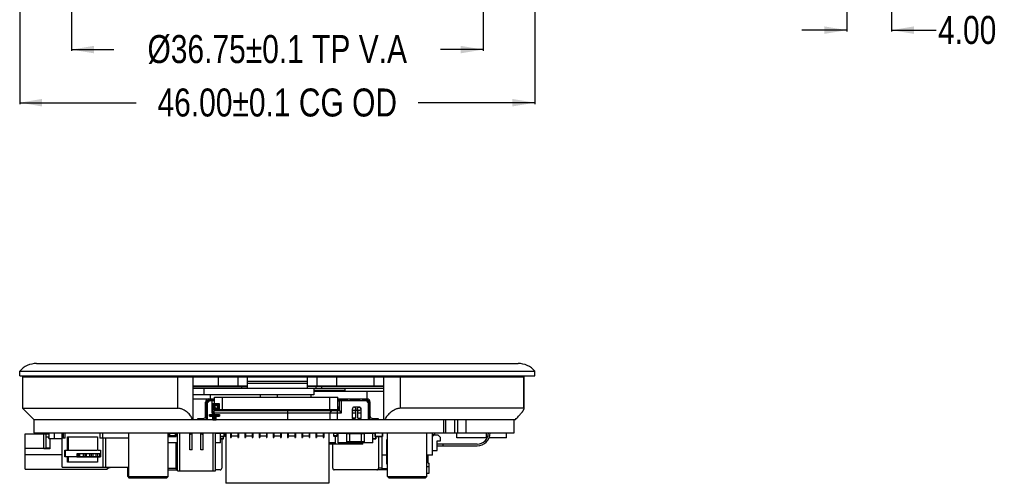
# Model space of a CAD drawing. Header units: millimetres. Extents: x -117 to 182, y -33 to 89.
# Tile 76 of 135: x 15 to 103, y -33 to 8. Entities that reach past the tile are written whole.
import ezdxf

# ---------------------------------------------------------------- set-up
doc = ezdxf.new("R2010")
doc.units = ezdxf.units.MM
doc.header["$LTSCALE"] = 1.21
doc.header["$MEASUREMENT"] = 0
doc.header["$PDMODE"] = 3
doc.header["$PDSIZE"] = 0.3125
doc.layers.get('0').update_dxf_attribs({"linetype": 'CONTINUOUS'})
doc.layers.get('DEFPOINTS').update_dxf_attribs({"linetype": 'CONTINUOUS'})
doc.layers.add('Dim', color=3, linetype='CONTINUOUS', lineweight=25)
doc.layers.add('IMPORTED12', color=7, linetype='CONTINUOUS')
doc.layers.add('IMPORTED13', color=7, linetype='CONTINUOUS')
doc.styles.get("Standard").update_dxf_attribs({"font": 'txt', "width": 0.8})
doc.dimstyles.get("Standard").update_dxf_attribs({"dimtxt": 0.15625, "dimasz": 0.1875, "dimexe": 0.125, "dimexo": 0.0625, "dimgap": 0.09, "dimtad": 0, "dimtih": 1, "dimtoh": 1, "dimzin": 4, "dimdsep": 46, "dimtxsty": 'STANDARD', "dimblk": '_FILLED', "dimblk1": '_FILLED', "dimblk2": '_FILLED', "dimcen": 0.09, "dimazin": 1, "dimtp": 0.01, "dimtm": 0.01, "dimtfac": 1, "dimtofl": 0, "dimtmove": 0, "dimatfit": 3, "dimldrblk": '_FILLED', "dimfxl": 1, "dimtolj": 1, "dimtzin": 4, "dimarcsym": 0})

# ---------------------------------------------------------------- blocks, each defined once
blk = doc.blocks.new('_FILLED')
at = {"color": 0, "linetype": 'ByBlock'}
blk.add_solid([(0, 0), (-1, 0.167), (-1, -0.167)], dxfattribs=at)
blk = doc.blocks.new('*D3')
at = {"color": 0, "linetype": 'ByBlock', "lineweight": -2}
for p, q in [((19.799, 33.611), (19.799, 5.542)), ((56.549, 33.611), (56.549, 5.542)), ((19.799, 5.667), (23.584, 5.667)), ((56.549, 5.667), (52.764, 5.667))]:
    blk.add_line(p, q, dxfattribs=at)
at = {"layer": 'DEFPOINTS', "color": 0, "linetype": 'ByBlock'}
for p in [(19.799, 33.674), (56.549, 33.674)]:
    blk.add_point(p, dxfattribs=at)
at = {"color": 0, "linetype": 'ByBlock', "lineweight": -2, "xscale": 2, "yscale": 2, "zscale": 2, "rotation": 180}
blk.add_blockref('_FILLED', (19.799, 5.667), dxfattribs=at)
at = {"color": 0, "linetype": 'ByBlock', "lineweight": -2, "xscale": 2, "yscale": 2, "zscale": 2}
blk.add_blockref('_FILLED', (56.549, 5.667), dxfattribs=at)
at = {"color": 0, "linetype": 'ByBlock', "lineweight": -2, "insert": (38.174, 5.667), "char_height": 2.5, "attachment_point": 5}
blk.add_mtext('\\A1;%%c36.75%%p0.1 TP V.A', dxfattribs=at)
blk = doc.blocks.new('*D4')
at = {"color": 0, "linetype": 'ByBlock', "lineweight": -2}
for p, q in [((15.174, 33.611), (15.174, 0.799)), ((61.174, 33.611), (61.174, 0.799)), ((15.174, 0.924), (25.584, 0.924)), ((61.174, 0.924), (50.764, 0.924))]:
    blk.add_line(p, q, dxfattribs=at)
at = {"layer": 'DEFPOINTS', "color": 0, "linetype": 'ByBlock'}
for p in [(15.174, 33.674), (61.174, 33.674)]:
    blk.add_point(p, dxfattribs=at)
at = {"color": 0, "linetype": 'ByBlock', "lineweight": -2, "xscale": 2, "yscale": 2, "zscale": 2, "rotation": 180}
blk.add_blockref('_FILLED', (15.174, 0.924), dxfattribs=at)
at = {"color": 0, "linetype": 'ByBlock', "lineweight": -2, "xscale": 2, "yscale": 2, "zscale": 2}
blk.add_blockref('_FILLED', (61.174, 0.924), dxfattribs=at)
at = {"color": 0, "linetype": 'ByBlock', "lineweight": -2, "insert": (38.174, 0.924), "char_height": 2.5, "attachment_point": 5}
blk.add_mtext('\\A1;46.00%%p0.1 CG OD', dxfattribs=at)
blk = doc.blocks.new('*D33')
at = {"color": 0, "linetype": 'ByBlock', "lineweight": -2}
for p, q in [((89.024, 16.111), (89.024, 7.277)), ((93.024, 16.211), (93.024, 7.277)), ((89.024, 7.402), (85.024, 7.402)), ((93.024, 7.402), (97.024, 7.402))]:
    blk.add_line(p, q, dxfattribs=at)
at = {"layer": 'DEFPOINTS', "color": 0, "linetype": 'ByBlock'}
for p in [(89.024, 16.174), (93.024, 16.274)]:
    blk.add_point(p, dxfattribs=at)
at = {"color": 0, "linetype": 'ByBlock', "lineweight": -2, "xscale": 2, "yscale": 2, "zscale": 2}
blk.add_blockref('_FILLED', (89.024, 7.402), dxfattribs=at)
at = {"color": 0, "linetype": 'ByBlock', "lineweight": -2, "xscale": 2, "yscale": 2, "zscale": 2, "rotation": 180}
blk.add_blockref('_FILLED', (93.024, 7.402), dxfattribs=at)
at = {"color": 0, "linetype": 'ByBlock', "lineweight": -2, "insert": (99.78, 7.402), "char_height": 2.5, "attachment_point": 5}
blk.add_mtext('\\A1;4.00', dxfattribs=at)

msp = doc.modelspace()

# ---------------------------------------------------------------- linework, layer by layer
at = {"color": 7, "linetype": 'Continuous'}
for p, q in [((16.674, -22.362), (59.674, -22.362)), ((15.174, -23.062), (61.174, -23.062)), ((15.174, -23.462), (15.174, -23.062)), ((15.174, -23.462), (61.174, -23.462)), ((15.424, -23.562), (60.217, -23.562)), ((15.424, -23.562), (15.424, -26.362)), ((19.999, -23.562), (19.999, -23.462)), ((29.283, -26.362), (29.283, -23.562)), ((30.674, -27.362), (30.674, -23.562)), ((32.884, -23.562), (32.884, -24.362)), ((34.644, -23.562), (34.644, -24.362)), ((35.494, -23.562), (35.494, -24.562)), ((40.854, -23.562), (40.854, -24.562)), ((41.704, -23.562), (41.704, -24.362)), ((43.464, -23.562), (43.464, -24.362)), ((46.789, -23.562), (46.789, -24.362)), ((47.674, -23.562), (47.674, -27.362)), ((49.157, -23.562), (49.157, -26.362)), ((56.349, -23.562), (56.349, -23.462)), ((60.185, -26.362), (60.185, -23.562)), ((60.217, -26.393), (60.217, -23.562)), ((61.174, -23.462), (61.174, -23.062)), ((30.674, -24.362), (35.494, -24.362)), ((30.674, -24.412), (35.494, -24.412)), ((30.674, -24.562), (47.674, -24.562)), ((31.602, -24.562), (31.602, -25.162)), ((34.994, -24.412), (34.994, -24.562)), ((40.854, -23.962), (35.494, -23.962)), ((40.854, -24.162), (35.494, -24.162)), ((40.854, -24.362), (47.674, -24.362)), ((47.674, -24.412), (40.854, -24.412)), ((41.45, -24.562), (41.45, -25.162)), ((41.614, -24.412), (41.614, -24.562)), ((41.639, -24.362), (41.639, -24.412)), ((42.114, -24.412), (42.114, -24.562)), ((44.202, -24.562), (44.202, -24.762)), ((41.45, -25.162), (30.674, -25.162)), ((32.182, -25.162), (32.182, -25.512)), ((32.574, -25.362), (43.574, -25.362)), ((32.574, -26.562), (32.574, -25.362)), ((33.274, -26.462), (33.274, -25.362)), ((36.674, -25.362), (36.674, -25.162)), ((38.174, -25.162), (38.174, -25.362)), ((41.174, -25.162), (41.174, -25.362)), ((44.202, -24.762), (41.45, -24.762)), ((47.674, -24.862), (41.45, -24.862)), ((42.674, -24.862), (42.674, -24.762)), ((42.874, -26.462), (42.874, -25.362)), ((43.574, -26.462), (43.574, -25.362)), ((46.174, -24.862), (46.174, -25.512)), ((15.424, -26.362), (29.283, -26.362)), ((16.424, -27.362), (15.424, -26.362)), ((31.912, -25.562), (30.674, -25.562)), ((31.774, -27.212), (31.774, -25.812)), ((31.894, -25.812), (31.924, -25.812)), ((31.894, -27.062), (31.894, -25.812)), ((31.924, -27.212), (31.924, -25.812)), ((31.944, -26.362), (31.924, -26.362)), ((31.924, -26.421), (31.944, -26.362)), ((31.925, -25.912), (31.934, -25.912)), ((31.925, -26.312), (31.934, -26.312)), ((31.934, -25.912), (31.944, -25.915)), ((31.934, -26.312), (31.944, -26.309)), ((31.944, -25.862), (32.144, -25.662)), ((31.944, -27.362), (31.944, -25.862)), ((32.074, -25.512), (32.574, -25.512)), ((32.574, -25.632), (32.074, -25.632)), ((32.074, -25.662), (32.074, -25.632)), ((32.074, -25.662), (32.574, -25.662)), ((32.374, -26.762), (32.374, -25.662)), ((43.574, -25.712), (43.724, -25.712)), ((43.624, -26.212), (43.574, -26.212)), ((43.575, -25.512), (46.174, -25.512)), ((44.424, -25.632), (43.575, -25.632)), ((43.575, -25.662), (46.174, -25.662)), ((43.624, -26.562), (43.624, -26.212)), ((43.724, -26.562), (43.724, -25.662)), ((43.924, -26.762), (43.924, -25.662)), ((44.424, -25.512), (44.424, -25.632)), ((44.724, -25.542), (45.524, -25.542)), ((44.724, -25.632), (44.724, -25.542)), ((45.524, -25.632), (44.724, -25.632)), ((45.524, -25.542), (45.524, -25.632)), ((45.824, -25.632), (45.824, -25.512)), ((45.824, -25.632), (46.174, -25.632)), ((46.104, -25.662), (46.304, -25.862)), ((46.174, -25.632), (46.174, -25.732)), ((46.304, -25.862), (46.304, -27.362)), ((46.304, -26.362), (46.324, -26.362)), ((46.304, -26.362), (46.324, -26.421)), ((46.324, -25.812), (46.354, -25.812)), ((46.324, -27.212), (46.324, -25.812)), ((46.354, -27.062), (46.354, -25.812)), ((46.474, -27.212), (46.474, -25.812)), ((60.185, -26.362), (49.157, -26.362)), ((31.074, -27.262), (31.627, -27.253)), ((31.762, -27.162), (31.774, -27.162)), ((31.774, -27.062), (31.894, -27.062)), ((31.924, -27.212), (31.774, -27.212)), ((31.944, -26.962), (31.924, -26.962)), ((32.574, -26.562), (32.374, -26.762)), ((32.374, -26.762), (43.924, -26.762)), ((32.574, -26.462), (43.574, -26.462)), ((32.574, -26.562), (43.724, -26.562)), ((32.874, -26.562), (32.874, -26.462)), ((33.124, -26.462), (33.124, -26.512)), ((33.924, -26.512), (33.124, -26.512)), ((33.374, -26.562), (33.374, -26.512)), ((33.524, -26.562), (33.524, -26.512)), ((33.604, -26.562), (33.604, -26.512)), ((33.744, -26.562), (33.744, -26.512)), ((33.824, -26.562), (33.824, -26.512)), ((33.924, -26.462), (33.924, -26.562)), ((34.024, -26.462), (34.024, -26.562)), ((39.074, -26.562), (39.074, -27.362)), ((42.124, -26.462), (42.124, -26.562)), ((42.224, -26.462), (42.224, -26.562)), ((42.424, -26.462), (42.424, -26.562)), ((42.724, -26.562), (42.724, -26.462)), ((42.911, -26.762), (43.034, -26.562)), ((42.911, -27.362), (42.911, -26.762)), ((42.924, -26.512), (43.224, -26.512)), ((42.924, -26.512), (42.924, -26.562)), ((43.224, -26.562), (43.224, -26.462)), ((43.525, -26.562), (43.525, -27.362)), ((43.924, -26.762), (43.724, -26.562)), ((46.324, -26.962), (46.304, -26.962)), ((46.474, -27.212), (46.324, -27.212)), ((46.354, -27.062), (46.474, -27.062)), ((46.474, -27.162), (46.486, -27.162)), ((46.621, -27.253), (47.174, -27.262)), ((16.424, -27.362), (59.448, -27.362)), ((16.424, -27.362), (16.424, -28.562)), ((31.076, -27.362), (31.074, -27.262)), ((31.224, -27.26), (31.226, -27.362)), ((47.022, -27.362), (47.024, -27.26)), ((47.174, -27.262), (47.172, -27.362)), ((53.053, -28.562), (53.053, -27.362)), ((53.211, -28.562), (53.211, -27.362)), ((54.039, -28.562), (54.039, -27.362)), ((54.281, -27.362), (54.281, -28.562)), ((55.01, -27.362), (55.01, -28.562)), ((59.313, -28.562), (59.313, -27.362)), ((59.327, -28.562), (59.327, -27.362)), ((15.674, -28.652), (17.795, -28.652)), ((15.674, -31.812), (15.674, -28.652)), ((16.424, -28.562), (59.327, -28.562)), ((17.324, -29.982), (17.324, -28.652)), ((17.511, -28.652), (17.511, -29.952)), ((17.795, -28.952), (17.511, -28.952)), ((17.786, -28.652), (17.786, -28.562)), ((17.786, -29.062), (17.786, -28.952)), ((17.795, -29.062), (17.795, -28.562)), ((18.274, -29.062), (18.274, -28.562)), ((18.979, -29.031), (18.979, -28.562)), ((19.099, -29.031), (19.099, -28.562)), ((19.234, -29.031), (19.234, -28.562)), ((19.453, -28.922), (22.126, -28.922)), ((19.453, -30.092), (19.453, -28.922)), ((19.543, -30.092), (19.543, -28.922)), ((22.126, -28.922), (22.126, -30.092)), ((22.345, -28.562), (22.345, -29.031)), ((22.557, -28.562), (22.557, -29.031)), ((24.924, -32.462), (24.924, -28.562)), ((28.424, -32.462), (28.424, -28.562)), ((28.424, -28.582), (28.478, -28.582)), ((28.477, -28.562), (28.477, -28.887)), ((28.477, -28.887), (29.158, -28.887)), ((28.478, -28.562), (28.478, -28.887)), ((28.513, -28.587), (28.503, -28.587)), ((28.503, -28.587), (28.503, -28.862)), ((28.527, -28.862), (28.503, -28.862)), ((28.513, -28.593), (29.122, -28.593)), ((28.513, -28.593), (28.513, -28.837)), ((29.122, -28.837), (28.513, -28.837)), ((28.528, -28.887), (28.528, -28.863)), ((28.543, -28.867), (28.543, -28.562)), ((28.543, -28.867), (29.092, -28.867)), ((28.574, -28.867), (28.574, -28.562)), ((28.578, -28.867), (28.578, -28.887)), ((28.613, -28.887), (28.613, -28.897)), ((29.022, -28.897), (28.613, -28.897)), ((28.616, -28.887), (28.616, -28.897)), ((28.629, -28.887), (28.629, -28.897)), ((28.637, -28.867), (28.637, -28.87)), ((28.711, -28.87), (28.637, -28.87)), ((28.652, -28.887), (28.652, -28.897)), ((28.664, -28.887), (28.664, -28.897)), ((28.673, -28.867), (28.673, -28.87)), ((28.689, -28.887), (28.689, -28.897)), ((28.711, -28.87), (28.711, -28.867)), ((28.734, -28.867), (28.734, -28.87)), ((28.811, -28.87), (28.734, -28.87)), ((28.737, -28.87), (28.737, -28.867)), ((28.741, -28.887), (28.741, -28.897)), ((28.775, -28.87), (28.775, -28.867)), ((28.791, -28.887), (28.791, -28.897)), ((28.804, -28.887), (28.804, -28.897)), ((28.811, -28.87), (28.811, -28.867)), ((28.841, -28.867), (28.841, -28.87)), ((28.915, -28.87), (28.841, -28.87)), ((28.878, -28.867), (28.878, -28.87)), ((28.906, -28.887), (28.906, -28.897)), ((28.915, -28.87), (28.915, -28.867)), ((28.92, -28.887), (28.92, -28.897)), ((28.943, -28.87), (28.943, -28.867)), ((29.017, -28.87), (28.943, -28.87)), ((28.952, -28.87), (28.952, -28.867)), ((28.971, -28.887), (28.971, -28.897)), ((28.989, -28.87), (28.989, -28.867)), ((29.006, -28.867), (29.006, -28.87)), ((29.017, -28.87), (29.017, -28.867)), ((29.022, -28.887), (29.022, -28.897)), ((29.058, -28.867), (29.058, -28.887)), ((29.061, -28.562), (29.061, -28.867)), ((29.092, -28.562), (29.092, -28.867)), ((29.108, -28.862), (29.133, -28.862)), ((29.108, -28.887), (29.108, -28.863)), ((29.133, -28.587), (29.122, -28.587)), ((29.122, -28.837), (29.122, -28.593)), ((29.133, -28.587), (29.133, -28.862)), ((29.158, -28.562), (29.158, -28.887)), ((29.216, -28.578), (29.158, -28.578)), ((29.158, -28.582), (29.26, -28.582)), ((29.176, -28.562), (29.176, -28.578)), ((29.216, -28.582), (29.216, -28.578)), ((29.242, -28.582), (29.242, -28.562)), ((29.26, -31.962), (29.26, -28.562)), ((29.464, -31.962), (29.464, -28.562)), ((30.361, -30.062), (30.361, -28.562)), ((30.561, -30.062), (30.561, -28.562)), ((31.361, -30.062), (31.361, -28.562)), ((31.561, -30.062), (31.561, -28.562)), ((32.457, -31.962), (32.457, -28.562)), ((32.66, -31.962), (32.66, -28.562)), ((32.66, -28.582), (33.095, -28.582)), ((32.752, -28.562), (32.752, -28.582)), ((32.852, -28.582), (32.852, -28.562)), ((32.852, -28.562), (32.852, -28.582)), ((33.095, -29.462), (33.095, -28.582)), ((33.095, -28.587), (33.407, -28.587)), ((33.095, -28.862), (33.407, -28.862)), ((33.095, -28.887), (33.432, -28.887)), ((33.296, -28.897), (33.095, -28.897)), ((33.103, -28.887), (33.103, -28.897)), ((33.105, -28.887), (33.105, -28.897)), ((33.119, -28.887), (33.119, -28.897)), ((33.169, -28.887), (33.169, -28.897)), ((33.221, -28.887), (33.221, -28.897)), ((33.246, -28.887), (33.246, -28.897)), ((33.257, -28.887), (33.257, -28.897)), ((33.266, -28.887), (33.266, -28.897)), ((33.294, -28.887), (33.294, -28.897)), ((33.296, -28.887), (33.296, -28.897)), ((33.332, -28.587), (33.332, -28.562)), ((33.332, -28.887), (33.332, -28.862)), ((33.342, -28.887), (33.342, -29.098)), ((33.362, -29.078), (33.362, -28.887)), ((33.382, -28.887), (33.382, -28.862)), ((33.407, -28.587), (33.407, -28.862)), ((33.432, -28.562), (33.432, -28.887)), ((33.432, -28.562), (33.432, -28.887)), ((33.491, -28.562), (33.491, -28.887)), ((33.574, -28.887), (33.491, -28.887)), ((33.526, -28.587), (33.516, -28.587)), ((33.516, -28.587), (33.516, -28.862)), ((33.54, -28.862), (33.516, -28.862)), ((33.526, -28.593), (33.574, -28.593)), ((33.526, -28.593), (33.526, -28.837)), ((33.574, -28.837), (33.526, -28.837)), ((33.541, -28.887), (33.541, -28.863)), ((33.556, -28.867), (33.556, -28.562)), ((33.556, -28.867), (33.574, -28.867)), ((33.574, -28.562), (33.574, -33.062)), ((34.012, -28.562), (34.012, -28.962)), ((34.012, -28.962), (34.064, -28.962)), ((34.064, -28.562), (34.064, -28.962)), ((34.664, -28.862), (34.064, -28.862)), ((34.664, -28.562), (34.664, -28.962)), ((34.664, -28.962), (34.716, -28.962)), ((34.716, -28.562), (34.716, -28.962)), ((35.282, -28.562), (35.282, -28.962)), ((35.282, -28.962), (35.334, -28.962)), ((35.334, -28.562), (35.334, -28.962)), ((35.934, -28.862), (35.334, -28.862)), ((35.934, -28.562), (35.934, -28.962)), ((35.934, -28.962), (35.986, -28.962)), ((35.986, -28.562), (35.986, -28.962)), ((36.552, -28.562), (36.552, -28.962)), ((36.552, -28.962), (36.604, -28.962)), ((36.604, -28.562), (36.604, -28.962)), ((37.204, -28.862), (36.604, -28.862)), ((37.204, -28.562), (37.204, -28.962)), ((37.204, -28.962), (37.256, -28.962)), ((37.256, -28.562), (37.256, -28.962)), ((37.822, -28.562), (37.822, -28.962)), ((37.822, -28.962), (37.874, -28.962)), ((37.874, -28.562), (37.874, -28.962)), ((38.474, -28.862), (37.874, -28.862)), ((38.474, -28.562), (38.474, -28.962)), ((38.474, -28.962), (38.526, -28.962)), ((38.526, -28.562), (38.526, -28.962)), ((39.092, -28.562), (39.092, -28.962)), ((39.092, -28.962), (39.144, -28.962)), ((39.144, -28.562), (39.144, -28.962)), ((39.744, -28.862), (39.144, -28.862)), ((39.744, -28.562), (39.744, -28.962)), ((39.744, -28.962), (39.796, -28.962)), ((39.796, -28.562), (39.796, -28.962)), ((40.362, -28.562), (40.362, -28.962)), ((40.362, -28.962), (40.414, -28.962)), ((40.414, -28.562), (40.414, -28.962)), ((41.014, -28.862), (40.414, -28.862)), ((41.014, -28.562), (41.014, -28.962)), ((41.014, -28.962), (41.066, -28.962)), ((41.066, -28.562), (41.066, -28.962)), ((41.632, -28.562), (41.632, -28.962)), ((41.632, -28.962), (41.684, -28.962)), ((41.684, -28.562), (41.684, -28.962)), ((42.284, -28.862), (41.684, -28.862)), ((42.284, -28.562), (42.284, -28.962)), ((42.284, -28.962), (42.336, -28.962)), ((42.336, -28.562), (42.336, -28.962)), ((42.774, -28.562), (42.774, -33.062)), ((43.205, -28.582), (42.774, -28.582)), ((43.203, -28.593), (43.508, -28.593)), ((43.203, -28.593), (43.203, -28.837)), ((43.508, -28.837), (43.203, -28.837)), ((43.234, -28.867), (43.234, -28.562)), ((43.234, -28.867), (43.478, -28.867)), ((43.305, -28.87), (43.305, -28.867)), ((43.412, -28.87), (43.305, -28.87)), ((43.35, -28.87), (43.35, -28.867)), ((43.363, -29.562), (43.363, -28.87)), ((43.368, -28.867), (43.368, -28.87)), ((43.412, -28.867), (43.412, -28.87)), ((43.478, -28.562), (43.478, -28.867)), ((43.485, -28.563), (45.8, -28.563)), ((43.508, -28.837), (43.508, -28.593)), ((43.609, -28.582), (44.373, -28.582)), ((43.609, -29.462), (43.609, -28.582)), ((43.758, -28.562), (43.758, -28.563)), ((43.858, -28.563), (43.858, -28.562)), ((44.338, -28.563), (44.338, -28.562)), ((44.359, -28.608), (44.659, -28.608)), ((44.359, -28.608), (44.359, -29.368)), ((44.659, -28.578), (44.389, -28.578)), ((44.389, -29.398), (44.389, -28.578)), ((44.438, -28.562), (44.438, -28.563)), ((44.438, -28.562), (44.438, -28.563)), ((44.492, -28.562), (44.492, -28.563)), ((44.659, -29.398), (44.659, -28.578)), ((44.659, -28.582), (45.659, -28.582)), ((45.659, -28.588), (44.659, -28.588)), ((44.659, -28.618), (45.659, -28.618)), ((44.685, -28.563), (44.691, -28.562)), ((44.863, -28.562), (44.858, -28.563)), ((44.868, -28.563), (44.863, -28.562)), ((44.885, -28.562), (44.89, -28.563)), ((45.001, -28.563), (45.007, -28.562)), ((45.023, -28.563), (45.028, -28.562)), ((45.368, -28.563), (45.373, -28.562)), ((45.395, -28.562), (45.389, -28.563)), ((45.4, -28.563), (45.395, -28.562)), ((45.567, -28.562), (45.572, -28.563)), ((45.659, -28.578), (45.947, -28.578)), ((45.659, -28.578), (45.659, -29.398)), ((45.659, -28.608), (45.959, -28.608)), ((45.77, -28.562), (45.77, -28.563)), ((45.8, -28.578), (45.8, -28.563)), ((45.841, -28.578), (45.841, -28.562)), ((45.929, -28.578), (45.929, -29.398)), ((45.945, -28.582), (46.709, -28.582)), ((45.947, -28.562), (45.947, -28.582)), ((45.959, -29.368), (45.959, -28.608)), ((46.18, -28.582), (46.18, -28.562)), ((46.251, -28.562), (46.251, -28.582)), ((46.377, -28.562), (46.377, -28.582)), ((46.877, -28.578), (46.487, -28.578)), ((46.487, -28.582), (46.487, -28.578)), ((46.609, -28.57), (46.607, -28.573)), ((46.613, -28.566), (46.611, -28.568)), ((46.617, -28.563), (46.614, -28.565)), ((46.623, -28.562), (46.619, -28.563)), ((46.709, -29.462), (46.709, -28.582)), ((46.709, -28.598), (46.877, -28.598)), ((46.877, -28.562), (46.877, -28.887)), ((46.877, -28.887), (47.557, -28.887)), ((47.532, -28.587), (46.902, -28.587)), ((46.902, -28.587), (46.902, -28.862)), ((46.902, -28.862), (47.532, -28.862)), ((46.927, -28.887), (46.927, -28.862)), ((46.967, -28.887), (46.967, -29.098)), ((46.99, -28.562), (46.976, -28.569)), ((46.977, -28.562), (46.977, -28.587)), ((46.977, -28.862), (46.977, -28.887)), ((46.987, -29.078), (46.987, -28.887)), ((47.015, -28.887), (47.015, -28.897)), ((47.051, -28.897), (47.015, -28.897)), ((47.028, -28.887), (47.028, -28.897)), ((47.051, -28.887), (47.051, -28.897)), ((47.088, -28.887), (47.088, -28.897)), ((47.19, -28.897), (47.088, -28.897)), ((47.14, -28.887), (47.14, -28.897)), ((47.19, -28.887), (47.19, -28.897)), ((47.203, -28.887), (47.203, -28.897)), ((47.305, -28.897), (47.203, -28.897)), ((47.213, -28.562), (47.213, -28.587)), ((47.213, -28.897), (47.213, -31.712)), ((47.305, -28.887), (47.305, -28.897)), ((47.317, -28.562), (47.317, -28.587)), ((47.319, -28.887), (47.319, -28.897)), ((47.421, -28.897), (47.319, -28.897)), ((47.37, -28.887), (47.37, -28.897)), ((47.421, -28.887), (47.421, -28.897)), ((47.457, -28.562), (47.457, -28.587)), ((47.457, -28.862), (47.457, -28.887)), ((47.507, -28.887), (47.507, -28.862)), ((47.517, -28.887), (47.517, -28.912)), ((47.536, -28.912), (47.517, -28.912)), ((47.532, -28.587), (47.532, -28.862)), ((47.536, -30.562), (47.536, -28.887)), ((47.557, -28.562), (47.557, -28.887)), ((48.024, -32.462), (48.024, -28.562)), ((51.524, -32.462), (51.524, -28.562)), ((52.036, -30.562), (52.036, -28.562)), ((52.036, -28.712), (52.224, -28.712)), ((52.146, -28.762), (52.036, -28.872)), ((52.546, -28.762), (52.146, -28.762)), ((52.224, -28.562), (52.224, -28.762)), ((52.746, -28.962), (52.546, -28.762)), ((52.746, -29.262), (52.746, -28.962)), ((57.023, -28.587), (54.2, -28.587)), ((54.2, -29.012), (54.2, -28.587)), ((56.917, -29.012), (54.2, -29.012)), ((56.846, -29.012), (56.846, -28.587)), ((58.634, -29.012), (57.082, -29.012)), ((58.634, -28.587), (57.173, -28.587)), ((58.634, -29.012), (58.634, -28.587)), ((17.511, -29.882), (17.874, -29.882)), ((17.786, -29.062), (18.968, -29.062)), ((17.874, -29.062), (17.874, -29.982)), ((19.234, -29.031), (18.968, -29.031)), ((18.968, -31.612), (18.968, -29.031)), ((24.924, -29.031), (22.345, -29.031)), ((22.61, -29.031), (22.61, -31.612)), ((22.833, -29.031), (22.833, -31.612)), ((29.26, -29.462), (28.424, -29.462)), ((29.136, -31.712), (29.136, -29.462)), ((33.095, -29.462), (32.66, -29.462)), ((33.362, -29.078), (33.095, -29.078)), ((33.095, -29.098), (33.342, -29.098)), ((33.216, -29.098), (33.216, -31.712)), ((43.363, -29.462), (42.774, -29.462)), ((45.8, -29.562), (42.774, -29.562)), ((43.132, -31.712), (43.132, -29.562)), ((46.709, -29.462), (43.609, -29.462)), ((44.659, -29.368), (44.359, -29.368)), ((44.389, -29.398), (44.659, -29.398)), ((45.659, -29.358), (44.659, -29.358)), ((44.659, -29.388), (45.659, -29.388)), ((45.959, -29.368), (45.659, -29.368)), ((45.659, -29.398), (45.929, -29.398)), ((45.8, -29.562), (45.8, -29.462)), ((46.987, -29.078), (46.709, -29.078)), ((46.709, -29.098), (46.967, -29.098)), ((48.024, -29.162), (47.946, -29.162)), ((47.946, -31.362), (47.946, -29.162)), ((48.024, -29.662), (47.946, -29.662)), ((52.446, -29.262), (52.746, -29.262)), ((52.446, -30.137), (52.446, -29.262)), ((56.024, -29.562), (52.446, -29.562)), ((52.446, -29.712), (56.024, -29.712)), ((52.974, -29.712), (52.974, -29.562)), ((15.674, -29.932), (17.511, -29.932)), ((18.968, -30.532), (15.674, -30.532)), ((17.874, -29.982), (17.324, -29.982)), ((17.511, -29.912), (17.874, -29.912)), ((17.794, -29.912), (17.794, -29.982)), ((19.195, -30.092), (22.074, -30.092)), ((19.195, -30.708), (19.195, -30.092)), ((22.074, -30.708), (19.195, -30.708)), ((19.274, -30.708), (19.274, -30.092)), ((19.453, -31.174), (19.453, -30.708)), ((19.543, -31.174), (19.543, -30.708)), ((22.384, -30.437), (20.267, -30.437)), ((20.267, -30.437), (20.267, -30.687)), ((20.267, -30.687), (22.384, -30.687)), ((20.41, -30.437), (20.41, -30.687)), ((20.515, -30.437), (20.515, -30.687)), ((20.84, -30.437), (20.84, -30.687)), ((20.984, -30.437), (20.984, -30.687)), ((21.113, -30.437), (21.113, -30.687)), ((21.414, -30.437), (21.414, -30.687)), ((21.557, -30.437), (21.557, -30.687)), ((21.71, -30.437), (21.71, -30.687)), ((21.987, -30.437), (21.987, -30.687)), ((22.126, -30.092), (22.384, -30.092)), ((22.384, -30.708), (22.126, -30.708)), ((22.126, -30.708), (22.126, -31.174)), ((22.131, -30.437), (22.131, -30.687)), ((22.308, -30.437), (22.308, -30.687)), ((22.384, -30.092), (22.384, -30.708)), ((30.561, -30.062), (30.361, -30.062)), ((31.561, -30.062), (31.361, -30.062)), ((47.946, -30.562), (47.536, -30.562)), ((47.546, -31.762), (47.546, -30.562)), ((48.024, -30.662), (47.946, -30.662)), ((52.036, -30.562), (51.524, -30.562)), ((51.646, -31.262), (51.646, -30.562)), ((52.036, -30.137), (52.446, -30.137)), ((18.968, -31.612), (24.924, -31.612)), ((22.126, -31.174), (19.453, -31.174)), ((22.974, -31.612), (22.974, -31.812)), ((23.241, -31.612), (23.241, -31.655)), ((24.824, -32.462), (24.824, -31.612)), ((48.024, -30.962), (47.946, -30.962)), ((48.024, -31.362), (47.946, -31.362)), ((51.524, -31.562), (51.746, -31.562)), ((51.646, -31.262), (51.746, -31.262)), ((51.746, -32.162), (51.746, -31.262)), ((15.674, -31.812), (22.974, -31.812)), ((22.974, -31.652), (23.241, -31.652)), ((23.241, -31.655), (22.974, -31.655)), ((24.824, -32.462), (28.424, -32.462)), ((24.824, -32.462), (24.924, -32.562)), ((24.924, -32.462), (25.024, -32.562)), ((28.424, -32.462), (28.324, -32.562)), ((28.424, -31.712), (29.136, -31.712)), ((28.424, -31.862), (29.26, -31.862)), ((29.26, -31.962), (32.66, -31.962)), ((33.079, -31.862), (32.66, -31.862)), ((48.024, -31.862), (43.269, -31.862)), ((47.546, -31.712), (47.213, -31.712)), ((48.024, -31.762), (47.546, -31.762)), ((48.024, -32.462), (51.524, -32.462)), ((48.024, -32.462), (48.124, -32.562)), ((51.524, -32.462), (51.424, -32.562)), ((51.524, -32.162), (51.746, -32.162)), ((24.924, -32.562), (28.324, -32.562)), ((42.774, -33.062), (33.574, -33.062)), ((48.124, -32.562), (51.424, -32.562))]:
    msp.add_line(p, q, dxfattribs=at)
for centre, radius, start, end in [((16.674, -24.319), 1.957, 90, 140.03379), ((59.674, -24.319), 1.957, 39.96621, 90), ((32.074, -25.812), 0.3, 90, 180), ((32.074, -25.812), 0.18, 90, 180), ((32.074, -25.812), 0.15, 90, 180), ((46.174, -25.812), 0.3, 0, 90), ((46.174, -25.812), 0.18, 0, 90), ((46.174, -25.812), 0.15, 0, 90), ((31.624, -27.103), 0.15, 271, 360), ((31.624, -27.103), 0.3, 299.60132, 338.37612), ((46.624, -27.103), 0.3, 201.62153, 240.40498), ((46.624, -27.103), 0.15, 180, 269), ((28.543, -28.593), 0.0305, 90, 180), ((28.543, -28.837), 0.0305, 180, 270), ((29.092, -28.593), 0.0305, 0, 90), ((29.092, -28.837), 0.0305, 270, 360), ((29.242, -28.593), 0.0305, 90, 150.20762), ((30.46, -28.562), 0.1, 179.99822, 359.99822), ((31.46, -28.562), 0.1, 179.99822, 359.99822), ((33.556, -28.593), 0.0305, 90, 180), ((33.556, -28.837), 0.0305, 180, 270), ((43.234, -28.593), 0.0305, 90, 180), ((43.234, -28.837), 0.0305, 180, 270), ((43.478, -28.593), 0.0305, 360, 90), ((43.478, -28.837), 0.0305, 270, 360), ((44.389, -28.608), 0.03, 90, 180), ((44.691, -28.593), 0.0305, 90, 103.8612), ((44.884, -28.579), 0.0164, 70.28788, 73.0572), ((45.007, -28.593), 0.0305, 90, 103.8612), ((45.028, -28.579), 0.0164, 106.9529, 109.34685), ((45.373, -28.579), 0.0164, 106.94257, 109.71221), ((45.567, -28.593), 0.0305, 75.99275, 90), ((45.929, -28.608), 0.03, 0, 90), ((46.487, -28.598), 0.02, 90, 129.06345), ((46.602, -28.593), 0.0305, 90, 150.22414), ((46.636, -28.59), 0.0334, 152.44072, 157.7458), ((46.637, -28.591), 0.0353, 157.62145, 157.92448), ((46.633, -28.589), 0.0308, 148.12496, 152.46207), ((46.629, -28.585), 0.0249, 136.27024, 141.27025), ((46.625, -28.582), 0.02, 122.58764, 128.13392), ((46.624, -28.579), 0.0166, 106.97199, 112.285), ((46.967, -28.598), 0.02, 31.44851, 61.83049), ((47.162, -28.593), 0.0305, 10.39645, 90), ((56.024, -28.562), 1.15, 270, 360), ((56.024, -28.562), 1, 270, 360), ((33.342, -29.078), 0.02, 270, 360), ((44.389, -29.368), 0.03, 180, 270), ((45.929, -29.368), 0.03, 270, 360), ((46.967, -29.078), 0.02, 270, 360), ((17.711, -29.952), 0.2, 180, 188.7942), ((22.791, -31.362), 0.45, 294.08706, 319.15109)]:
    msp.add_arc(centre, radius, start, end, dxfattribs=at)
for centre, major_axis, start_param, end_param in [((44.574, -25.632), (0.15, 0), -3.141593, -2.940235), ((44.574, -25.542), (0.15, 0), 0, 0.201358), ((44.574, -25.632), (0.15, 0), -0.201358, 0), ((45.674, -25.542), (0.15, 0), 2.940235, 3.141593), ((45.674, -25.632), (0.15, 0), -3.141593, -2.940235), ((45.674, -25.632), (0.15, 0), -0.201358, 0), ((32.044, -27.062), (0, 0.15), -4.712389, -4.068888), ((46.204, -27.062), (0, 0.15), -2.214297, -1.570796)]:
    msp.add_ellipse(centre, major_axis=major_axis, ratio=1, start_param=start_param, end_param=end_param, dxfattribs=at)
for points, knots in [([(30.603, -27.362), (30.582, -27.304), (30.529, -27.187), (30.425, -27.02), (30.294, -26.858), (30.136, -26.707), (29.951, -26.571), (29.778, -26.478), (29.629, -26.42), (29.477, -26.377), (29.36, -26.362), (29.283, -26.362)], [0, 0, 0, 0, 0.106706, 0.219155, 0.337773, 0.462809, 0.594063, 0.730228, 0.799222, 0.867862, 1, 1, 1, 1]), ([(49.157, -26.362), (49.082, -26.362), (48.969, -26.378), (48.821, -26.421), (48.672, -26.478), (48.496, -26.572), (48.305, -26.707), (48.138, -26.859), (47.996, -27.02), (47.878, -27.187), (47.814, -27.304), (47.787, -27.362)], [0, 0, 0, 0, 0.125695, 0.192313, 0.260026, 0.395479, 0.527774, 0.654888, 0.776059, 0.891087, 1, 1, 1, 1]), ([(60.217, -26.393), (60.217, -26.389), (60.216, -26.382), (60.213, -26.374), (60.209, -26.37), (60.205, -26.366), (60.196, -26.363), (60.189, -26.362), (60.185, -26.362)], [0, 0, 0, 0, 0.263937, 0.378885, 0.488855, 0.600246, 0.719412, 1, 1, 1, 1]), ([(59.448, -27.362), (59.495, -27.313), (59.588, -27.217), (59.722, -27.072), (59.847, -26.931), (59.961, -26.797), (60.047, -26.69), (60.106, -26.609), (60.143, -26.555), (60.174, -26.506), (60.194, -26.468), (60.206, -26.441), (60.212, -26.423), (60.216, -26.408), (60.217, -26.398), (60.217, -26.393)], [0, 0, 0, 0, 0.163793, 0.322874, 0.475063, 0.617617, 0.746899, 0.805089, 0.857996, 0.904764, 0.944489, 0.961448, 0.976359, 0.989191, 1, 1, 1, 1]), ([(46.583, -28.578), (46.584, -28.575), (46.586, -28.571), (46.591, -28.566), (46.595, -28.563), (46.599, -28.562), (46.601, -28.562), (46.602, -28.562)], [0, 0, 0, 0, 0.281828, 0.540287, 0.776579, 0.88926, 1, 1, 1, 1]), ([(46.605, -28.577), (46.606, -28.575), (46.608, -28.571), (46.612, -28.566), (46.618, -28.563), (46.621, -28.562), (46.623, -28.562)], [0, 0, 0, 0, 0.281908, 0.540494, 0.777067, 1, 1, 1, 1]), ([(47.011, -28.587), (47.01, -28.584), (47.009, -28.577), (47.005, -28.57), (47.001, -28.566), (46.997, -28.564), (46.994, -28.563), (46.991, -28.562), (46.99, -28.562)], [0, 0, 0, 0, 0.287186, 0.55074, 0.671826, 0.785889, 0.894472, 1, 1, 1, 1]), ([(47.162, -28.562), (47.163, -28.562), (47.166, -28.563), (47.17, -28.564), (47.173, -28.566), (47.177, -28.57), (47.181, -28.577), (47.183, -28.584), (47.183, -28.587)], [0, 0, 0, 0, 0.105528, 0.214111, 0.328174, 0.44926, 0.712814, 1, 1, 1, 1]), ([(29.136, -31.712), (29.136, -31.748), (29.159, -31.82), (29.227, -31.858), (29.26, -31.862)], [0, 0, 0, 0, 0.514196, 1, 1, 1, 1]), ([(33.079, -31.862), (33.114, -31.862), (33.19, -31.827), (33.216, -31.75), (33.216, -31.712)], [0, 0, 0, 0, 0.484713, 1, 1, 1, 1]), ([(43.132, -31.712), (43.132, -31.75), (43.158, -31.827), (43.234, -31.862), (43.269, -31.862)], [0, 0, 0, 0, 0.515287, 1, 1, 1, 1]), ([(47.075, -31.862), (47.111, -31.862), (47.186, -31.827), (47.213, -31.75), (47.213, -31.712)], [0, 0, 0, 0, 0.484713, 1, 1, 1, 1])]:
    msp.add_open_spline(points, degree=3, knots=knots, dxfattribs=at)
at = {"layer": 'IMPORTED12', "color": 6, "linetype": 'Continuous'}
for p, q in [((33.024, -25.962), (32.374, -25.962)), ((32.374, -25.962), (32.374, -26.962)), ((32.566, -26.162), (32.374, -26.162)), ((32.58, -26.262), (32.374, -26.262)), ((32.408, -26.462), (32.408, -26.162)), ((32.432, -26.162), (32.8, -25.962)), ((32.443, -25.962), (32.443, -26.262)), ((32.465, -26.262), (32.784, -26.462)), ((32.524, -25.962), (32.524, -26.962)), ((32.541, -26.462), (32.541, -26.162)), ((32.559, -25.962), (32.559, -26.262)), ((32.566, -26.162), (32.933, -25.962)), ((32.58, -26.262), (32.9, -26.462)), ((32.816, -25.962), (32.816, -26.462)), ((32.846, -26.462), (32.846, -25.962)), ((32.874, -26.462), (32.874, -25.962)), ((32.932, -25.962), (32.932, -26.462)), ((32.979, -26.462), (32.979, -25.962)), ((33.024, -26.462), (33.024, -25.962)), ((32.124, -26.912), (33.024, -26.912)), ((32.124, -27.062), (32.124, -26.912)), ((32.124, -27.062), (32.588, -27.062)), ((32.184, -26.912), (32.184, -27.062)), ((32.184, -26.942), (32.424, -26.942)), ((32.424, -27.032), (32.184, -27.032)), ((33.024, -26.462), (32.374, -26.462)), ((32.374, -26.612), (32.524, -26.612)), ((32.524, -26.662), (32.374, -26.662)), ((32.374, -26.762), (32.524, -26.762)), ((32.524, -26.769), (32.374, -26.769)), ((32.374, -26.812), (32.524, -26.812)), ((32.524, -26.962), (32.374, -26.962)), ((32.424, -27.412), (32.424, -26.912)), ((32.424, -27.137), (32.724, -27.137)), ((32.424, -27.179), (32.724, -27.179)), ((32.424, -27.254), (32.724, -27.254)), ((32.574, -26.912), (32.574, -27.062)), ((32.574, -26.912), (32.588, -26.912)), ((32.624, -27.062), (33.024, -27.062)), ((32.674, -26.912), (32.674, -27.062)), ((32.724, -27.412), (32.724, -26.912)), ((32.964, -26.942), (32.724, -26.942)), ((32.964, -27.032), (32.724, -27.032)), ((32.864, -27.062), (32.864, -26.912)), ((32.964, -26.912), (32.964, -27.062)), ((33.024, -26.912), (33.024, -27.062)), ((32.424, -27.262), (32.724, -27.262)), ((32.724, -27.404), (32.424, -27.404)), ((32.724, -27.412), (32.424, -27.412))]:
    msp.add_line(p, q, dxfattribs=at)
at = {"layer": 'IMPORTED12', "color": 7, "linetype": 'Continuous'}
msp.add_line((32.588, -27.062), (32.624, -27.062), dxfattribs=at)
at = {"layer": 'IMPORTED12', "color": 6, "linetype": 'Continuous'}
for radius, end in [(0.25, 261.96429), (0.1, 270)]:
    msp.add_arc((32.624, -26.812), radius, 180, end, dxfattribs=at)
at = {"layer": 'IMPORTED12', "color": 7, "linetype": 'Continuous'}
msp.add_arc((32.624, -26.812), 0.25, 261.96429, 270, dxfattribs=at)
at = {"layer": 'IMPORTED13', "color": 6, "linetype": 'Continuous'}
for p, q in [((45.487, -26.262), (45.038, -26.262)), ((44.851, -26.762), (45.151, -26.762)), ((44.851, -26.762), (44.851, -27.232)), ((45.151, -27.232), (44.851, -27.232)), ((45.487, -26.562), (45.038, -26.562)), ((45.151, -26.762), (45.151, -27.232)), ((45.374, -26.762), (45.674, -26.762)), ((45.374, -27.232), (45.374, -26.762)), ((45.374, -27.232), (45.674, -27.232)), ((45.674, -27.232), (45.674, -26.762))]:
    msp.add_line(p, q, dxfattribs=at)
at = {"layer": 'IMPORTED13', "color": 7, "linetype": 'Continuous'}
for p, q in [((45.121, -27.262), (44.881, -27.262)), ((45.644, -27.262), (45.404, -27.262))]:
    msp.add_line(p, q, dxfattribs=at)
at = {"layer": 'IMPORTED13', "color": 6, "linetype": 'Continuous'}
for centre, start, end in [((44.881, -27.232), 180, 270.00048), ((45.121, -27.232), 269.99952, 360), ((45.404, -27.232), 180, 270.00048), ((45.644, -27.232), 269.99952, 360)]:
    msp.add_arc(centre, 0.03, start, end, dxfattribs=at)
for points, knots in [([(45.038, -26.262), (45.02, -26.262), (44.982, -26.269), (44.935, -26.297), (44.904, -26.335), (44.886, -26.373), (44.876, -26.411), (44.868, -26.454), (44.862, -26.508), (44.856, -26.577), (44.852, -26.664), (44.851, -26.728), (44.851, -26.762)], [0, 0, 0, 0, 0.093333, 0.189531, 0.272388, 0.337856, 0.400253, 0.470692, 0.559789, 0.675969, 0.825, 1, 1, 1, 1]), ([(45.038, -26.262), (45.022, -26.262), (44.991, -26.267), (44.949, -26.289), (44.915, -26.323), (44.894, -26.365), (44.889, -26.397), (44.889, -26.412)], [0, 0, 0, 0, 0.199477, 0.399155, 0.599155, 0.799478, 1, 1, 1, 1]), ([(45.187, -26.412), (45.187, -26.397), (45.182, -26.365), (45.161, -26.323), (45.127, -26.289), (45.085, -26.267), (45.054, -26.262), (45.038, -26.262)], [0, 0, 0, 0, 0.200522, 0.400845, 0.600845, 0.800523, 1, 1, 1, 1]), ([(45.338, -26.412), (45.338, -26.397), (45.343, -26.365), (45.365, -26.323), (45.398, -26.289), (45.441, -26.267), (45.472, -26.262), (45.487, -26.262)], [0, 0, 0, 0, 0.200522, 0.400845, 0.600845, 0.800523, 1, 1, 1, 1]), ([(45.487, -26.262), (45.503, -26.262), (45.534, -26.267), (45.577, -26.289), (45.61, -26.323), (45.632, -26.365), (45.637, -26.397), (45.637, -26.412)], [0, 0, 0, 0, 0.199477, 0.399155, 0.599155, 0.799478, 1, 1, 1, 1]), ([(45.674, -26.762), (45.674, -26.728), (45.673, -26.667), (45.67, -26.583), (45.665, -26.516), (45.659, -26.464), (45.652, -26.422), (45.643, -26.387), (45.631, -26.354), (45.611, -26.321), (45.58, -26.29), (45.538, -26.268), (45.504, -26.262), (45.487, -26.262)], [0, 0, 0, 0, 0.171291, 0.313072, 0.425027, 0.511951, 0.580436, 0.638742, 0.695875, 0.758952, 0.832815, 0.913959, 1, 1, 1, 1]), ([(44.889, -26.412), (44.889, -26.428), (44.894, -26.459), (44.915, -26.502), (44.949, -26.536), (44.991, -26.557), (45.022, -26.562), (45.038, -26.562)], [0, 0, 0, 0, 0.200522, 0.400845, 0.600845, 0.800523, 1, 1, 1, 1]), ([(45.038, -26.562), (45.054, -26.562), (45.085, -26.557), (45.127, -26.536), (45.161, -26.502), (45.182, -26.459), (45.187, -26.428), (45.187, -26.412)], [0, 0, 0, 0, 0.199477, 0.399155, 0.599155, 0.799478, 1, 1, 1, 1]), ([(45.038, -26.562), (45.055, -26.562), (45.087, -26.556), (45.125, -26.536), (45.152, -26.507), (45.162, -26.496), (45.17, -26.472), (45.168, -26.482), (45.166, -26.495), (45.162, -26.523), (45.158, -26.562), (45.155, -26.616), (45.152, -26.684), (45.151, -26.735), (45.151, -26.762)], [0, 0, 0, 0, 0.111278, 0.209792, 0.288654, 0.342926, 0.366894, 0.371862, 0.404284, 0.463236, 0.550121, 0.667459, 0.817451, 1, 1, 1, 1]), ([(45.487, -26.562), (45.472, -26.562), (45.441, -26.557), (45.398, -26.536), (45.365, -26.502), (45.343, -26.459), (45.338, -26.428), (45.338, -26.412)], [0, 0, 0, 0, 0.199477, 0.399155, 0.599155, 0.799478, 1, 1, 1, 1]), ([(45.374, -26.762), (45.374, -26.736), (45.373, -26.688), (45.371, -26.622), (45.368, -26.569), (45.365, -26.531), (45.36, -26.5), (45.359, -26.488), (45.355, -26.472), (45.359, -26.484), (45.365, -26.495), (45.38, -26.517), (45.405, -26.538), (45.442, -26.557), (45.472, -26.562), (45.487, -26.562)], [0, 0, 0, 0, 0.173461, 0.317408, 0.431769, 0.518495, 0.579978, 0.617958, 0.632593, 0.642679, 0.675641, 0.730973, 0.804981, 0.895387, 1, 1, 1, 1]), ([(45.637, -26.412), (45.637, -26.428), (45.632, -26.459), (45.61, -26.502), (45.577, -26.536), (45.534, -26.557), (45.503, -26.562), (45.487, -26.562)], [0, 0, 0, 0, 0.200522, 0.400845, 0.600845, 0.800523, 1, 1, 1, 1])]:
    msp.add_open_spline(points, degree=3, knots=knots, dxfattribs=at)
at = {"layer": 'IMPORTED13', "color": 7, "linetype": 'Continuous'}
for points in [[(44.985, -27.262), (44.984, -27.262), (44.989, -27.262), (44.985, -27.262), (44.985, -27.262)], [(45.018, -27.262), (45.019, -27.262), (45.014, -27.262), (45.017, -27.262), (45.018, -27.262)]]:
    msp.add_open_spline(points, degree=3, knots=[0, 0, 0, 0, 0.492109, 1, 1, 1, 1], dxfattribs=at)

# ---------------------------------------------------------------- dimensions: what is measured, and where the dimension line sits
at = {"layer": 'Dim'}
for base, p1, p2, text, picture, middle in [((61.174, 0.924), (15.174, 33.674), (61.174, 33.674), '<>%%p0.1 CG OD', '*D4', (38.174, 0.924)), ((56.549, 5.667), (19.799, 33.674), (56.549, 33.674), '%%c<>%%p0.1 TP V.A', '*D3', (38.174, 5.667))]:
    dim = msp.add_linear_dim(base=base, p1=p1, p2=p2, text=text, dimstyle='STANDARD', override={"dimtxt": 2.5, "dimasz": 2, "dimtih": 0, "dimtoh": 0, "dimzin": 0, "dimpost": '<>', "dimcen": 0.198, "dimadec": 0, "dimazin": 0, "dimtp": 0, "dimtm": 0, "dimtdec": 4, "dimtzin": 0}, dxfattribs=at)
    dim.commit()
    dim.dimension.update_dxf_attribs({"geometry": picture, "text_midpoint": middle})
dim = msp.add_linear_dim(base=(93.024, 7.402), p1=(89.024, 16.174), p2=(93.024, 16.274), dimstyle='STANDARD', override={"dimtxt": 2.5, "dimasz": 2, "dimtih": 0, "dimtoh": 0, "dimzin": 0, "dimcen": 0.198, "dimadec": 0, "dimazin": 0, "dimtp": 0, "dimtm": 0, "dimtdec": 4, "dimtzin": 0}, dxfattribs=at)
dim.commit()
dim.dimension.update_dxf_attribs({"geometry": '*D33', "text_midpoint": (99.78, 7.402)})

doc.saveas('drawing.dxf')
